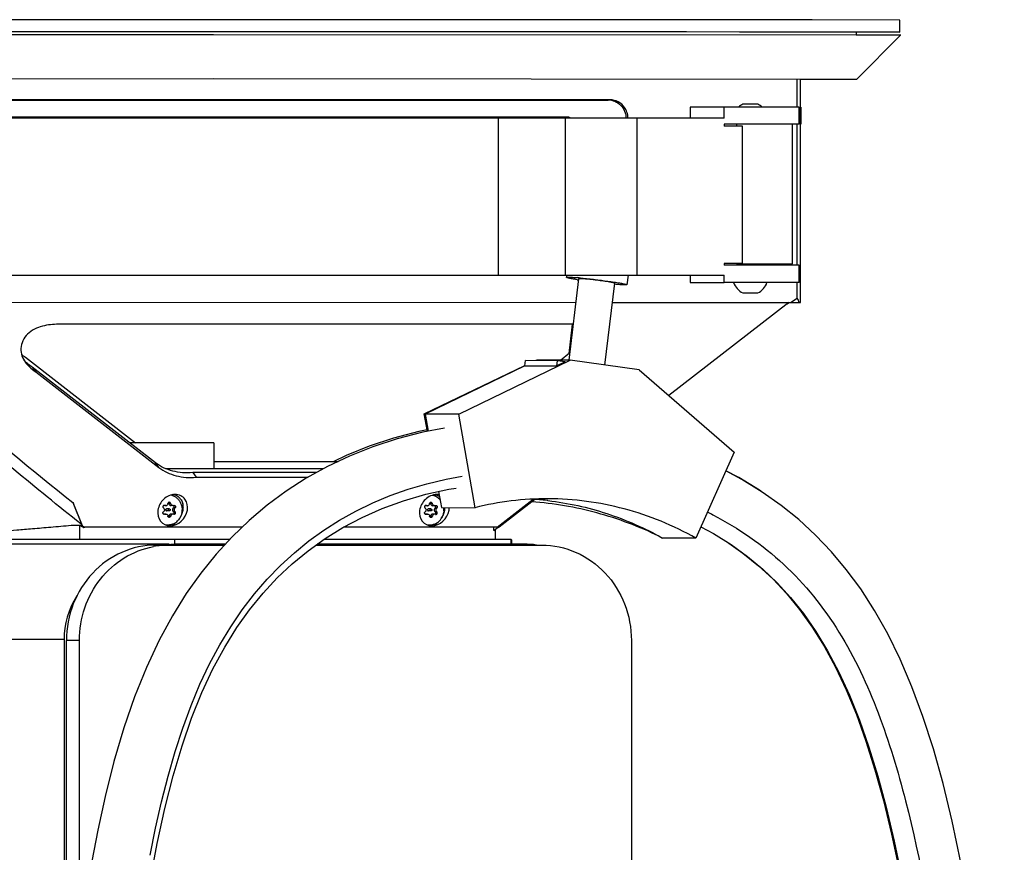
# Model space of a CAD drawing. Header units: millimetres. Extents: x 540 to 1337, y 210 to 2381.
# Tile 4 of 4: x 799 to 1316, y 1944 to 2381. Entities that reach past the tile are written whole.
import ezdxf

# ---------------------------------------------------------------- set-up
doc = ezdxf.new("R2010")
doc.units = ezdxf.units.MM
doc.header["$LTSCALE"] = 168.481951
doc.layers.get('0').update_dxf_attribs({"linetype": 'CONTINUOUS'})

msp = doc.modelspace()

# ---------------------------------------------------------------- linework, layer by layer
at = {"color": 7, "linetype": 'Continuous'}
for p, q in [((812.84, 2380.6), (679.47, 2380.54)), ((819.66, 2380.6), (812.84, 2380.6)), ((900.96, 2380.61), (819.66, 2380.6)), ((978.48, 2380.61), (900.96, 2380.61)), ((982.43, 2380.61), (978.48, 2380.61)), ((988.48, 2380.61), (982.43, 2380.61)), ((1122.02, 2380.55), (988.48, 2380.61)), ((1128.37, 2380.55), (1122.02, 2380.55)), ((1132.02, 2380.55), (1128.37, 2380.55)), ((1204.97, 2380.48), (1132.02, 2380.55)), ((1214.97, 2380.47), (1204.97, 2380.48)), ((1260.96, 2380.32), (1214.97, 2380.47)), ((1260.96, 2374.12), (1260.96, 2380.32)), ((900.96, 2372.69), (563.86, 2372.49)), ((739.17, 2374.38), (900.96, 2374.41)), ((900.96, 2374.41), (1145.92, 2374.34)), ((1238.06, 2372.5), (900.96, 2372.69)), ((1145.92, 2374.34), (1149.12, 2374.34)), ((1149.12, 2374.34), (1176.84, 2374.31)), ((1176.84, 2374.31), (1190.29, 2374.3)), ((1190.29, 2374.3), (1192.84, 2374.29)), ((1192.84, 2374.29), (1238.06, 2374.22)), ((1238.06, 2374.22), (1260.96, 2374.12)), ((1238.06, 2374.12), (1238.06, 2372.4)), ((1260.96, 2374.12), (1238.06, 2374.01)), ((1261.45, 2372.42), (1238.06, 2372.5)), ((1238.48, 2349.41), (1261.43, 2372.4)), ((567.72, 2349.44), (900.96, 2349.69)), ((900.96, 2349.69), (1234.2, 2349.46)), ((1207.23, 2334.72), (1207.23, 2349.53)), ((1208.96, 2232.17), (1208.96, 2349.52)), ((1208.96, 2349.3), (1235.98, 2349.41)), ((1234.2, 2349.46), (1238.48, 2349.41)), ((1109.09, 2338.53), (693.42, 2338.62)), ((693.83, 2338.29), (1108.06, 2338.43)), ((1151.06, 2334.72), (1151.06, 2328.96)), ((1168.79, 2334.72), (1151.06, 2334.72)), ((1168.79, 2328.96), (1168.79, 2334.72)), ((1208.27, 2334.72), (1168.79, 2334.72)), ((1180.81, 2336.22), (1178.65, 2336.22)), ((1180.85, 2336.22), (1180.81, 2336.22)), ((1182.58, 2336.22), (1180.85, 2336.22)), ((1184.32, 2336.22), (1182.58, 2336.22)), ((1184.35, 2336.22), (1184.32, 2336.22)), ((1186.51, 2336.22), (1184.35, 2336.22)), ((1208.27, 2325.72), (1208.27, 2334.72)), ((1209.07, 2334.73), (1209.07, 2325.73)), ((1087.47, 2329.52), (711.81, 2329.5)), ((1087.47, 2328.96), (1087.47, 2329.52)), ((1087.47, 2329.52), (1087.7, 2329.52)), ((1087.7, 2329.52), (1087.7, 2328.96)), ((1168.79, 2328.96), (711.81, 2328.96)), ((1050.31, 2328.96), (1050.31, 2246.46)), ((1085.45, 2328.96), (1085.45, 2246.46)), ((1123.05, 2328.96), (1123.05, 2246.46)), ((1168.79, 2325.72), (1168.79, 2324.71)), ((1180.82, 2325.72), (1168.79, 2325.72)), ((1178.48, 2324.71), (1168.79, 2324.71)), ((1175.3, 2325.72), (1175.3, 2324.71)), ((1178.48, 2252.71), (1178.48, 2324.71)), ((1198.1, 2325.71), (1180.83, 2325.71)), ((1208.28, 2325.72), (1198.11, 2325.72)), ((1204.65, 2252.42), (1204.65, 2325.72)), ((1207.23, 2251.72), (1207.23, 2325.72)), ((1168.79, 2252.71), (1168.79, 2251.72)), ((1178.48, 2252.71), (1168.79, 2252.71)), ((1208.27, 2251.72), (1168.79, 2251.72)), ((1175.3, 2252.71), (1175.3, 2252.42)), ((1175.3, 2252.42), (1178.74, 2252.42)), ((1177.45, 2251.72), (1177.45, 2252.42)), ((1177.58, 2252.42), (1177.58, 2251.72)), ((1178.74, 2252.42), (1204.65, 2252.42)), ((1187.58, 2252.42), (1187.58, 2251.72)), ((1193.26, 2251.72), (1193.26, 2252.42)), ((1208.27, 2242.72), (1208.27, 2251.72)), ((711.81, 2246.46), (1168.79, 2246.46)), ((1118.46, 2246.46), (1117.86, 2241.52)), ((1151.05, 2246.46), (1151.05, 2242.72)), ((1168.79, 2242.72), (1168.79, 2246.46)), ((1086.21, 2246.37), (1086.09, 2245.39)), ((1092.55, 2244.61), (1087.33, 2201.88)), ((1111.41, 2242.3), (1106.17, 2199.39)), ((1151.05, 2242.72), (1168.79, 2242.72)), ((1208.28, 2242.72), (1168.79, 2242.72)), ((1207.23, 2234.5), (1207.23, 2242.72)), ((1178.65, 2237.22), (1180.82, 2237.22)), ((1180.82, 2237.22), (1180.86, 2237.22)), ((1180.86, 2237.22), (1182.58, 2237.22)), ((1182.58, 2237.22), (1184.32, 2237.22)), ((1184.32, 2237.22), (1184.35, 2237.22)), ((1184.35, 2237.22), (1186.51, 2237.22)), ((760.51, 2232.33), (1091.04, 2232.23)), ((1110.18, 2232.23), (1203.82, 2232.2)), ((1202.77, 2232.2), (1139.82, 2183.36)), ((1201.93, 2231.42), (1202.92, 2232.15)), ((1203.67, 2232.2), (1207.23, 2234.5)), ((1203.87, 2232.2), (1208.21, 2232.19)), ((1208.21, 2232.19), (1208.96, 2232.17)), ((1089.64, 2220.77), (819.75, 2220.84)), ((1089.22, 2220.77), (1087.34, 2205.36)), ((1082.97, 2201.89), (1087.8, 2205.73)), ((802.41, 2203.44), (860.08, 2158.63)), ((1029.63, 2173.53), (1088.15, 2201.88)), ((1064.27, 2198.87), (1064.62, 2201.76)), ((1081.45, 2201.66), (1064.62, 2201.76)), ((1070.58, 2201.93), (1070.16, 2201.73)), ((1088.15, 2201.88), (1070.58, 2201.93)), ((1081.13, 2199.02), (1081.45, 2201.66)), ((1085.42, 2201.11), (1081.13, 2199.02)), ((1085.42, 2201.11), (1081.45, 2201.66)), ((1124.26, 2196.89), (1088.15, 2201.88)), ((806, 2198.18), (807.83, 2195.74)), ((870.61, 2147.98), (806, 2198.18)), ((807.83, 2195.74), (872.44, 2145.54)), ((1011.61, 2173.69), (1064.31, 2199.2)), ((1064.27, 2198.87), (1012.06, 2173.58)), ((1064.27, 2198.87), (1081.13, 2199.02)), ((1124.26, 2196.89), (1174.06, 2153.58)), ((1013.21, 2164.54), (1011.61, 2173.69)), ((1012.06, 2173.58), (1013.62, 2164.62)), ((1029.63, 2173.53), (1012.06, 2173.58)), ((1038.19, 2124.52), (1029.63, 2173.53)), ((901.29, 2158.62), (856.9, 2158.63)), ((901.29, 2158.62), (901.29, 2144.87)), ((1174.06, 2153.58), (1154.05, 2108.51)), ((901.29, 2148.73), (966.39, 2148.75)), ((872.44, 2145.54), (870.61, 2147.98)), ((958.56, 2144.86), (876.2, 2144.88)), ((1178.06, 2139.38), (1169.72, 2143.81)), ((1176.56, 2140.31), (1169.76, 2143.89)), ((890.13, 2142.92), (891.96, 2140.48)), ((955.05, 2142.91), (890.13, 2142.92)), ((891.96, 2140.48), (950.65, 2140.47)), ((1187.42, 2133.69), (1176.56, 2140.31)), ((1019.13, 2133.05), (1020.61, 2124.57)), ((1188.18, 2133.15), (1187.42, 2133.69)), ((1048.15, 2112.51), (1069.09, 2128.87)), ((1049.82, 2114.29), (1068.66, 2128.91)), ((1050.43, 2114.29), (1069.09, 2128.87)), ((1069.53, 2128.83), (1050.78, 2114.29)), ((827.28, 2127.21), (831.97, 2115.56)), ((827.28, 2127.21), (827.69, 2126.69)), ((832.38, 2115.04), (827.69, 2126.69)), ((875.53, 2125.7), (874.92, 2125.7)), ((876.03, 2125.6), (875.06, 2125.6)), ((877.84, 2123.89), (876.49, 2123.88)), ((877.84, 2122.89), (876.5, 2122.88)), ((878.58, 2126.68), (877.64, 2126.68)), ((879.77, 2125.6), (878.8, 2125.6)), ((880.9, 2124.37), (879.97, 2124.37)), ((1012.78, 2125.66), (1012.16, 2125.66)), ((1013.27, 2125.56), (1012.3, 2125.56)), ((1015.08, 2123.85), (1013.74, 2123.85)), ((1015.09, 2122.85), (1013.74, 2122.85)), ((1015.82, 2126.65), (1014.89, 2126.64)), ((1017.01, 2125.56), (1016.04, 2125.56)), ((1018.14, 2124.34), (1017.21, 2124.33)), ((1020.61, 2124.57), (1038.19, 2124.52)), ((875.54, 2121.08), (874.92, 2121.08)), ((876.02, 2121.18), (875.06, 2121.18)), ((878.58, 2120.09), (877.65, 2120.09)), ((879.76, 2121.18), (878.79, 2121.17)), ((880.9, 2122.4), (879.97, 2122.4)), ((1012.78, 2121.04), (1012.17, 2121.04)), ((1013.27, 2121.14), (1012.3, 2121.14)), ((1015.82, 2120.05), (1014.89, 2120.05)), ((1017, 2121.14), (1016.04, 2121.14)), ((1018.15, 2122.36), (1017.21, 2122.36)), ((830.69, 2115.1), (826.45, 2115.1)), ((830.69, 2115.1), (830.69, 2107.8)), ((831.31, 2115.1), (830.69, 2115.1)), ((831.31, 2115.1), (831.72, 2114.86)), ((831.97, 2115.56), (831.41, 2116)), ((831.79, 2115.7), (831.41, 2116)), ((832.38, 2115.04), (831.97, 2115.56)), ((833.18, 2114.02), (832.84, 2114.44)), ((833.24, 2114.35), (832.84, 2114.44)), ((832.97, 2114.14), (833.18, 2114.02)), ((832.97, 2114.14), (833.18, 2114.02)), ((833.18, 2114.35), (833.18, 2114.02)), ((916.07, 2114.32), (833.24, 2114.35)), ((876.99, 2115.39), (876.29, 2115.38)), ((880.79, 2116.43), (880.77, 2116.42)), ((880.79, 2116.43), (880.77, 2116.42)), ((1049.82, 2114.29), (969.3, 2114.31)), ((1014.24, 2115.35), (1013.39, 2115.34)), ((1018.01, 2116.38), (1018, 2116.37)), ((1018.01, 2116.38), (1018, 2116.37)), ((1048.15, 2112.51), (1048.13, 2114.29)), ((1048.77, 2112.99), (1048.77, 2107.74)), ((1050.78, 2114.29), (1050.43, 2114.29)), ((880.67, 2107.85), (736.1, 2107.78)), ((880.67, 2105.45), (880.67, 2107.85)), ((909.49, 2107.85), (880.67, 2107.85)), ((1057.2, 2107.8), (958.86, 2107.83)), ((1057.2, 2105.4), (1057.2, 2107.8)), ((1057.4, 2107.62), (1057.2, 2107.8)), ((1057.4, 2107.62), (1057.4, 2105.37)), ((1154.05, 2108.51), (1136.48, 2108.56)), ((877.75, 2105.37), (730.8, 2105.37)), ((870.91, 2104.87), (906.76, 2104.87)), ((907.22, 2105.37), (883.96, 2105.37)), ((954.73, 2104.88), (1073.2, 2104.88)), ((1063.8, 2105.37), (955.43, 2105.37)), ((1171.23, 2105.98), (1178.69, 2100.72)), ((822.63, 2055.37), (730.8, 2055.37)), ((822.63, 2055.37), (822.63, 1818.68)), ((823.93, 1833.86), (823.92, 2054.87)), ((830.76, 2054.87), (823.92, 2054.87)), ((830.77, 1896.78), (830.76, 2054.87)), ((1120.19, 2054.88), (1120.22, 483.11))]:
    msp.add_line(p, q, dxfattribs=at)
for points in [[(1022.23, 2166.27), (1010.75, 2164.07), (997.45, 2160.66), (984.66, 2156.49), (972.45, 2151.63), (960.81, 2146.11), (949.69, 2139.93), (939.16, 2133.16), (929.2, 2125.81), (919.72, 2117.82), (910.81, 2109.28), (902.44, 2100.17), (894.37, 2090.21), (886.69, 2079.41), (879.46, 2067.79), (872.5, 2054.95), (865.81, 2040.7), (859.6, 2025.29), (853.96, 2008.97), (848.77, 1991.38), (844.13, 1972.98), (840.3, 1955.31), (837.21, 1938.97)], [(1013.08, 2165.29), (1008.77, 2164.45), (995.49, 2160.97), (982.72, 2156.75), (970.53, 2151.84), (964.08, 2148.75)], [(867.82, 1942.24), (870.65, 1956.34), (873.77, 1970.16), (877.2, 1983.62), (880.92, 1996.55), (884.93, 2008.88), (889.27, 2020.65), (893.94, 2031.86), (898.96, 2042.5), (904.32, 2052.56), (910.04, 2062.04), (916.09, 2070.95), (922.47, 2079.26), (929.18, 2087.03), (936.18, 2094.23), (943.45, 2100.88), (951.06, 2107.05), (958.98, 2112.75), (967.18, 2117.95), (975.72, 2122.71), (984.58, 2127.01), (993.72, 2130.84), (1003.18, 2134.2), (1012.95, 2137.09), (1023, 2139.48), (1031.4, 2141.01)], [(1293.04, 1938.39), (1288.46, 1960.07), (1283.69, 1979.7), (1278.58, 1997.95), (1273.12, 2014.93), (1267.37, 2030.49), (1261.21, 2044.96), (1254.66, 2058.35), (1247.79, 2070.57), (1240.51, 2081.87), (1232.94, 2092.14), (1225.15, 2101.43), (1216.84, 2110.14), (1208.03, 2118.24), (1198.82, 2125.69), (1188.85, 2132.74), (1178.06, 2139.38)], [(1012.32, 2131.55), (1024.52, 2134.23), (1028.37, 2134.82)], [(867.85, 1928.44), (871.53, 1948.28), (875.53, 1966.72), (879.88, 1983.84), (884.53, 1999.51), (889.57, 2014.09), (895, 2027.59), (900.77, 2039.95), (906.9, 2051.32), (913.3, 2061.63), (919.94, 2070.97), (927, 2079.65), (934.46, 2087.69), (942.27, 2095.05), (950.61, 2101.92), (959.52, 2108.3), (968.93, 2114.11), (978.93, 2119.39), (989.52, 2124.09), (1000.65, 2128.16), (1012.32, 2131.55)], [(1156.71, 2114.5), (1163.19, 2111.02), (1172.55, 2105.14), (1181.13, 2098.92), (1189.2, 2092.19), (1196.72, 2085), (1203.7, 2077.35), (1210.44, 2068.9), (1216.95, 2059.54), (1223.12, 2049.36), (1229.01, 2038.2), (1234.58, 2026.07), (1239.82, 2013), (1244.79, 1998.8), (1249.45, 1983.58), (1253.83, 1967.3), (1258.02, 1949.57), (1261.98, 1930.51)], [(1178.69, 2100.72), (1186.91, 2094.05), (1194.54, 2086.95), (1201.61, 2079.41), (1208.44, 2071.09), (1215.02, 2061.87), (1221.26, 2051.85), (1227.23, 2040.85), (1232.88, 2028.88), (1238.19, 2015.95), (1243.23, 2001.92), (1247.96, 1986.86), (1252.39, 1970.77), (1256.64, 1953.23), (1260.64, 1934.39)]]:
    msp.add_lwpolyline(points, dxfattribs=at)
for centre, radius, start, end in [((1108.19, 2329.64), 8.79, 84.1812, 90.0064), ((1108.17, 2329.49), 8.94, 77.143, 84.1808), ((1109.08, 2329.72), 8.81, 83.4207, 89.969), ((1182.58, 2327.91), 9.19, 115.3223, 132.2009), ((1182.58, 2327.91), 9.19, 47.799, 64.6806), ((1107.82, 2328.52), 10.67, 2.3814, 11.4111), ((1119.61, 2418.99), 177.04, 260.9267, 261.184), ((1076.61, 2065.97), 179.91, 84.8157, 85.172), ((1182.58, 2245.52), 9.19, 197.7826, 244.6806), ((1182.58, 2245.52), 9.19, 295.3223, 342.2169), ((829.41, 2242.13), 47.17, 231.8891, 233.4105), ((854.5, 2275.97), 89.3, 233.4222, 234.3124), ((878.76, 2124.88), 6.59, 74.8589, 81.2983), ((878.85, 2125.26), 6.2, 64.5286, 74.8255), ((878.8, 2125.17), 6.3, 47.9604, 64.4268), ((878.77, 2125.13), 6.35, 42.1364, 47.9453), ((878.72, 2125.09), 6.41, 33.2796, 42.1224), ((1015.99, 2124.79), 6.6, 75.0277, 81.2965), ((1016.09, 2125.18), 6.2, 64.5314, 74.9982), ((1016.06, 2125.13), 6.25, 55.2581, 64.4824), ((1076.18, 1972.56), 156.64, 89.8502, 104.0388), ((1058.54, 1973.13), 156.12, 83.5947, 86.4906), ((1058.51, 1972.85), 156.4, 83.4096, 83.5954), ((875.06, 2126.69), 1.1, 255.9536, 270.0856), ((874.15, 2123.39), 1.19, 350.7377, 354.2346), ((874.16, 2123.39), 1.17, 356.2598, 0.0065), ((874.15, 2123.39), 1.18, 354.2347, 356.2623), ((876.05, 2126.7), 1.1, 295.1857, 298.7959), ((876.05, 2126.69), 1.09, 298.8001, 299.4272), ((879.83, 2126.78), 1.2, 238.1463, 241.4206), ((879.82, 2126.77), 1.18, 241.4261, 241.9965), ((880.81, 2123.39), 1.3, 180.0123, 182.3814), ((880.82, 2123.39), 1.31, 182.3812, 185.3195), ((879.76, 2126.54), 0.947, 270.1042, 281.487), ((879.77, 2126.52), 0.924, 281.5633, 296.8112), ((881.96, 2123.39), 1.47, 180.0135, 183.0693), ((881.97, 2123.39), 1.48, 183.0672, 184.7181), ((881.97, 2123.39), 1.48, 184.7181, 185.2009), ((876.09, 2123.38), 8.5, 351.6018, 356.577), ((876.08, 2123.38), 8.51, 356.5745, 359.1758), ((876.11, 2123.38), 8.48, 359.6049, 0.0107), ((876.1, 2123.38), 8.49, 359.1765, 359.6049), ((877.73, 2124.7), 7.48, 11.81, 14.1809), ((877.44, 2124.65), 7.77, 5.8106, 11.7846), ((876.31, 2124.63), 8.91, 351.1515, 351.9558), ((876.53, 2124.61), 8.68, 351.9246, 359.9445), ((877, 2124.6), 8.22, 359.9622, 5.8087), ((1012.3, 2126.65), 1.1, 255.9536, 270.0856), ((1011.39, 2123.35), 1.18, 348.8337, 354.3804), ((1011.4, 2123.35), 1.18, 354.3753, 0.0019), ((1013.29, 2126.66), 1.1, 294.2202, 297.8207), ((1013.3, 2126.65), 1.09, 297.8246, 298.4567), ((1017.07, 2126.74), 1.19, 239.0331, 242.3115), ((1017.06, 2126.72), 1.17, 242.3172, 242.896), ((1018.06, 2123.35), 1.31, 180.0148, 184.0783), ((1018.06, 2123.35), 1.31, 184.0758, 187.0194), ((1017.01, 2126.51), 0.947, 270.1042, 281.487), ((1017.01, 2126.48), 0.924, 281.5633, 296.8112), ((1019.21, 2123.35), 1.48, 180.0156, 184.5776), ((1019.21, 2123.35), 1.48, 184.5742, 186.2269), ((1019.21, 2123.35), 1.47, 186.2273, 186.716), ((1013.32, 2123.34), 8.51, 0.0141, 8.2594), ((1013.32, 2123.35), 8.51, 356.2749, 358.9146), ((1013.34, 2123.34), 8.5, 358.9152, 359.3432), ((1013.35, 2123.34), 8.49, 359.3431, 0.0106), ((1013.55, 2124.55), 8.91, 351.1513, 352.208), ((1013.78, 2124.53), 8.67, 352.1763, 0.2123), ((1015.96, 2124.53), 8.7, 351.1134, 0.1667), ((875.06, 2120.08), 1.1, 90.1787, 103.7888), ((876.06, 2120.1), 1.08, 53.0903, 57.3697), ((878.82, 2120.03), 1.15, 124.2878, 125.0991), ((878.82, 2120.04), 1.14, 121.0737, 124.2909), ((879.86, 2119.95), 1.25, 124.127, 125.9751), ((879.84, 2119.97), 1.22, 122.216, 124.1273), ((879.76, 2120.23), 0.947, 78.1774, 90.1661), ((879.77, 2120.25), 0.924, 63.1556, 78.0953), ((876.83, 2122.95), 7.63, 305.288, 315.1235), ((1012.3, 2120.04), 1.1, 90.1787, 103.7888), ((1013.3, 2120.06), 1.08, 54.2671, 56.3877), ((1013.3, 2120.06), 1.08, 52.1039, 54.267), ((1016.07, 2119.99), 1.16, 125.2102, 126.0202), ((1016.06, 2119.99), 1.15, 122.0063, 125.2133), ((1017.1, 2119.9), 1.26, 124.9893, 126.8332), ((1017.09, 2119.92), 1.23, 123.0935, 124.9896), ((1017.01, 2120.19), 0.947, 78.1774, 90.1661), ((1017.01, 2120.21), 0.924, 63.1556, 78.0953), ((1014.07, 2122.92), 7.64, 305.6076, 315.1227), ((1013.87, 2123.1), 7.91, 315.1669, 326.8245), ((1077.89, 1956.01), 185.34, 62.6771, 63.6686), ((1178.94, 2716.36), 694.52, 240.00439, 240.12308), ((875.28, 2122.48), 7.3, 280.3125, 283.5867), ((877, 2122.7), 7.32, 296.1653, 296.8431), ((876.98, 2122.74), 7.37, 296.8468, 300.9665), ((876.96, 2122.77), 7.4, 301.1169, 301.586), ((876.95, 2122.79), 7.43, 301.5866, 303.0289), ((876.92, 2122.83), 7.48, 303.0298, 305.2511), ((1014.32, 2122.44), 7.09, 260.4432, 270.1224), ((1012.52, 2122.44), 7.3, 279.5901, 283.5867), ((1014.22, 2122.69), 7.36, 296.1704, 300.8238), ((1014.2, 2122.73), 7.4, 300.9737, 301.4427), ((1014.18, 2122.76), 7.44, 301.4446, 303.8612), ((1014.15, 2122.8), 7.49, 303.8604, 305.5723), ((877.77, 2060.49), 44.39, 90.033, 100.7146), ((1063.8, 2055.37), 50, 82.2738, 90)]:
    msp.add_arc(centre, radius, start, end, dxfattribs=at)
for centre, major_axis, ratio, start_param, end_param in [((900.97, 1997.6), (305.24, 238.45), 0.172369, -0.064036, -0.027698), ((879.61, 2123.27), (5.17, 6.95), 0.842422, 2.130396, 5.271988), ((877.4, 2123.27), (5.17, 6.95), 0.842422, -1.557337, -1.011197), ((1016.85, 2123.19), (5.17, 6.95), 0.842422, 2.130396, 5.271988), ((1014.64, 2123.19), (5.17, 6.95), 0.842422, -1.576519, -1.011197), ((871.54, 2123.25), (9.3, -6.93), 0.468974, 5.952607, 6.33464), ((1008.81, 2123.18), (9.3, -6.93), 0.468974, -0.442976, 0.07209), ((883.96, 2055.37), (61.33, 0), 0.815207, 1.570796, 1.711332), ((883.96, 2055.37), (61.33, 0), 0.815207, 2.66731, 3.141593)]:
    msp.add_ellipse(centre, major_axis=major_axis, ratio=ratio, start_param=start_param, end_param=end_param, dxfattribs=at)
for points, knots in [([(1108.06, 2338.53), (1110.42, 2338.53), (1115.39, 2336.37), (1117.35, 2331.42), (1117.45, 2328.96)], [0, 0, 0, 0, 0.489263, 1, 1, 1, 1]), ([(1117.23, 2333.52), (1116.51, 2334.85), (1114.47, 2337.19), (1111.55, 2338.3), (1110.09, 2338.47)], [0, 0, 0, 0, 0.506417, 1, 1, 1, 1]), ([(1086.09, 2245.39), (1086.1, 2245.43), (1086.27, 2245.48), (1086.53, 2245.51), (1087.02, 2245.52), (1087.97, 2245.5), (1089.58, 2245.42), (1090.96, 2245.31), (1091.75, 2245.24)], [0, 0, 0, 0, 0.021231, 0.072157, 0.154551, 0.267817, 0.581795, 1, 1, 1, 1]), ([(1091.69, 2244.17), (1090.9, 2244.3), (1089.51, 2244.53), (1087.91, 2244.83), (1086.97, 2245.05), (1086.5, 2245.18), (1086.25, 2245.27), (1086.09, 2245.35), (1086.09, 2245.39)], [0, 0, 0, 0, 0.418068, 0.732124, 0.845452, 0.927882, 0.97882, 1, 1, 1, 1]), ([(1102.03, 2243.87), (1100.83, 2244.02), (1099.08, 2244.22), (1096.85, 2244.43), (1095.43, 2244.56), (1094.29, 2244.63), (1093.36, 2244.7), (1092.92, 2244.65), (1092.56, 2244.67), (1092.55, 2244.61)], [0, 0, 0, 0, 0.381579, 0.553942, 0.705101, 0.829258, 0.921703, 0.97903, 1, 1, 1, 1]), ([(1092.87, 2245.14), (1093.57, 2245.08), (1096.64, 2244.79), (1099.7, 2244.44), (1102.06, 2244.15)], [0, 0, 0, 0, 0.228522, 1, 1, 1, 1]), ([(1111.41, 2242.3), (1111.42, 2242.37), (1111.06, 2242.44), (1110.65, 2242.59), (1109.73, 2242.75), (1108.61, 2242.95), (1107.19, 2243.17), (1104.98, 2243.5), (1103.23, 2243.72), (1102.03, 2243.87)], [0, 0, 0, 0, 0.020962, 0.078276, 0.170715, 0.294872, 0.446034, 0.618409, 1, 1, 1, 1]), ([(1102.06, 2244.15), (1102.87, 2244.05), (1105.91, 2243.67), (1108.94, 2243.25), (1111.17, 2242.91)], [0, 0, 0, 0, 0.265062, 1, 1, 1, 1]), ([(1111.17, 2242.91), (1112.11, 2242.77), (1113.75, 2242.5), (1115.67, 2242.16), (1116.8, 2241.91), (1117.37, 2241.76), (1117.66, 2241.66), (1117.86, 2241.56), (1117.86, 2241.52)], [0, 0, 0, 0, 0.415179, 0.730325, 0.844618, 0.927905, 0.979255, 1, 1, 1, 1]), ([(1117.86, 2241.52), (1117.85, 2241.47), (1117.65, 2241.43), (1117.36, 2241.4), (1116.79, 2241.39), (1115.69, 2241.42), (1113.84, 2241.53), (1112.25, 2241.66), (1111.35, 2241.74)], [0, 0, 0, 0, 0.020866, 0.072095, 0.155138, 0.26914, 0.583967, 1, 1, 1, 1]), ([(831.41, 2116), (807.87, 2134.76), (761.71, 2173.39), (715.87, 2212.37), (693, 2231.9)], [0, 0, 0, 0, 0.500205, 1, 1, 1, 1]), ([(701.33, 2232.34), (722.14, 2214.62), (763.85, 2179.25), (805.88, 2144.25), (827.28, 2127.21)], [0, 0, 0, 0, 0.499794, 1, 1, 1, 1]), ([(819.75, 2220.84), (816.9, 2220.71), (811.11, 2220.29), (803.05, 2216.43), (798.8, 2208.33), (800.84, 2202.79), (802.37, 2200.75)], [0, 0, 0, 0, 0.256345, 0.519628, 0.770951, 1, 1, 1, 1]), ([(890.13, 2142.92), (888.35, 2142.8), (884.82, 2142.71), (879.65, 2143.59), (874.83, 2145.27), (871.97, 2147.04), (870.61, 2147.98)], [0, 0, 0, 0, 0.259783, 0.51267, 0.759042, 1, 1, 1, 1]), ([(872.44, 2145.54), (873.8, 2144.6), (876.66, 2142.83), (881.49, 2141.14), (886.65, 2140.27), (890.18, 2140.36), (891.96, 2140.48)], [0, 0, 0, 0, 0.240958, 0.48733, 0.740217, 1, 1, 1, 1]), ([(880.87, 2131.48), (878.71, 2131.47), (874.39, 2129.46), (872.24, 2125.38), (871.91, 2123.28)], [0, 0, 0, 0, 0.503176, 1, 1, 1, 1]), ([(878.78, 2131.18), (879.32, 2131.04), (880.37, 2130.65), (881.78, 2129.7), (882.96, 2128.46), (883.56, 2127.47), (883.8, 2126.95)], [0, 0, 0, 0, 0.245447, 0.493624, 0.745154, 1, 1, 1, 1]), ([(887.32, 2123.27), (887.62, 2125.18), (887.03, 2128.44), (883.91, 2131.04), (881.89, 2131.48), (880.87, 2131.48)], [0, 0, 0, 0, 0.493826, 0.740532, 1, 1, 1, 1]), ([(1018.11, 2131.4), (1015.95, 2131.39), (1011.63, 2129.39), (1009.47, 2125.31), (1009.14, 2123.2)], [0, 0, 0, 0, 0.503176, 1, 1, 1, 1]), ([(1016.1, 2131.12), (1016.82, 2130.93), (1018.24, 2130.31), (1019.39, 2129.3), (1019.89, 2128.72)], [0, 0, 0, 0, 0.495859, 1, 1, 1, 1]), ([(1134.73, 2109.53), (1124.28, 2114.61), (1102.45, 2122.81), (1079.46, 2126.75), (1067.94, 2127.61)], [0, 0, 0, 0, 0.501447, 1, 1, 1, 1]), ([(1076.46, 2128.22), (1086.93, 2127.01), (1107.75, 2122.43), (1127.24, 2113.79), (1136.48, 2108.56)], [0, 0, 0, 0, 0.498193, 1, 1, 1, 1]), ([(1154.05, 2108.51), (1142.28, 2115.17), (1117.06, 2125.56), (1090.01, 2129.16), (1076.59, 2129.2)], [0, 0, 0, 0, 0.501927, 1, 1, 1, 1]), ([(874.79, 2125.63), (874.69, 2125.56), (874.52, 2125.37), (874.47, 2125.11), (874.48, 2124.99)], [0, 0, 0, 0, 0.498795, 1, 1, 1, 1]), ([(874.48, 2124.99), (874.48, 2124.87), (874.55, 2124.63), (874.72, 2124.44), (874.82, 2124.37)], [0, 0, 0, 0, 0.498906, 1, 1, 1, 1]), ([(874.82, 2124.37), (874.97, 2124.26), (875.24, 2123.97), (875.33, 2123.58), (875.33, 2123.39)], [0, 0, 0, 0, 0.50014, 1, 1, 1, 1]), ([(875.32, 2123.2), (875.29, 2123.04), (875.17, 2122.73), (874.95, 2122.49), (874.82, 2122.4)], [0, 0, 0, 0, 0.499948, 1, 1, 1, 1]), ([(876.03, 2125.6), (876.07, 2125.6), (876.24, 2125.61), (876.4, 2125.65), (876.52, 2125.71)], [0, 0, 0, 0, 0.252868, 1, 1, 1, 1]), ([(876.49, 2123.88), (876.43, 2123.88), (876.31, 2123.86), (876.15, 2123.74), (876.05, 2123.58), (876.03, 2123.45), (876.03, 2123.38)], [0, 0, 0, 0, 0.242828, 0.489919, 0.74287, 1, 1, 1, 1]), ([(876.03, 2123.38), (876.03, 2123.32), (876.05, 2123.19), (876.15, 2123.02), (876.31, 2122.91), (876.44, 2122.88), (876.5, 2122.88)], [0, 0, 0, 0, 0.257129, 0.510098, 0.757191, 1, 1, 1, 1]), ([(876.59, 2125.74), (876.75, 2125.84), (877.04, 2126.11), (877.14, 2126.5), (877.14, 2126.68)], [0, 0, 0, 0, 0.498788, 1, 1, 1, 1]), ([(877.37, 2127.2), (877.3, 2127.14), (877.18, 2126.97), (877.14, 2126.78), (877.14, 2126.68)], [0, 0, 0, 0, 0.492144, 1, 1, 1, 1]), ([(877.8, 2127.36), (877.72, 2127.36), (877.56, 2127.33), (877.43, 2127.25), (877.37, 2127.2)], [0, 0, 0, 0, 0.504226, 1, 1, 1, 1]), ([(877.37, 2127.2), (877.45, 2127.14), (877.57, 2126.98), (877.63, 2126.78), (877.64, 2126.68)], [0, 0, 0, 0, 0.49501, 1, 1, 1, 1]), ([(877.37, 2123.39), (877.37, 2123.45), (877.4, 2123.58), (877.5, 2123.75), (877.65, 2123.86), (877.78, 2123.89), (877.84, 2123.89)], [0, 0, 0, 0, 0.257152, 0.510106, 0.757188, 1, 1, 1, 1]), ([(877.84, 2122.89), (877.78, 2122.89), (877.66, 2122.91), (877.5, 2123.03), (877.4, 2123.19), (877.37, 2123.32), (877.37, 2123.39)], [0, 0, 0, 0, 0.242794, 0.489877, 0.742848, 1, 1, 1, 1]), ([(877.64, 2126.68), (877.65, 2126.62), (877.7, 2126.38), (877.81, 2126.15), (877.92, 2126.01)], [0, 0, 0, 0, 0.253409, 1, 1, 1, 1]), ([(878.58, 2126.68), (878.54, 2126.87), (878.35, 2127.21), (877.98, 2127.36), (877.8, 2127.36)], [0, 0, 0, 0, 0.507104, 1, 1, 1, 1]), ([(877.84, 2123.89), (877.9, 2123.89), (878.03, 2123.86), (878.18, 2123.75), (878.29, 2123.58), (878.31, 2123.45), (878.31, 2123.39)], [0, 0, 0, 0, 0.242794, 0.489877, 0.742848, 1, 1, 1, 1]), ([(878.31, 2123.39), (878.31, 2123.32), (878.29, 2123.19), (878.18, 2123.03), (878.03, 2122.91), (877.9, 2122.89), (877.84, 2122.89)], [0, 0, 0, 0, 0.257152, 0.510106, 0.757188, 1, 1, 1, 1]), ([(877.92, 2126.01), (878.03, 2125.89), (878.3, 2125.67), (878.63, 2125.59), (878.8, 2125.6)], [0, 0, 0, 0, 0.505002, 1, 1, 1, 1]), ([(879.2, 2125.77), (879.04, 2125.86), (878.76, 2126.14), (878.61, 2126.5), (878.58, 2126.68)], [0, 0, 0, 0, 0.496499, 1, 1, 1, 1]), ([(879.77, 2125.6), (879.72, 2125.6), (879.55, 2125.61), (879.38, 2125.66), (879.27, 2125.73)], [0, 0, 0, 0, 0.243532, 1, 1, 1, 1]), ([(879.97, 2124.37), (879.83, 2124.26), (879.59, 2123.95), (879.51, 2123.57), (879.51, 2123.39)], [0, 0, 0, 0, 0.494619, 1, 1, 1, 1]), ([(879.51, 2123.26), (879.53, 2123.1), (879.62, 2122.77), (879.84, 2122.5), (879.97, 2122.4)], [0, 0, 0, 0, 0.505197, 1, 1, 1, 1]), ([(880.26, 2124.99), (880.26, 2124.87), (880.21, 2124.63), (880.06, 2124.44), (879.97, 2124.37)], [0, 0, 0, 0, 0.505381, 1, 1, 1, 1]), ([(880.44, 2125.76), (880.53, 2125.76), (880.71, 2125.72), (881.02, 2125.49), (881.13, 2125.19), (881.14, 2124.99)], [0, 0, 0, 0, 0.230954, 0.477728, 1, 1, 1, 1]), ([(880.49, 2123.39), (880.49, 2123.58), (880.56, 2123.94), (880.77, 2124.26), (880.9, 2124.37)], [0, 0, 0, 0, 0.519074, 1, 1, 1, 1]), ([(880.9, 2122.4), (880.79, 2122.5), (880.59, 2122.77), (880.51, 2123.09), (880.5, 2123.25)], [0, 0, 0, 0, 0.48158, 1, 1, 1, 1]), ([(881.14, 2124.99), (881.15, 2124.87), (881.11, 2124.64), (880.98, 2124.45), (880.9, 2124.37)], [0, 0, 0, 0, 0.518356, 1, 1, 1, 1]), ([(883.8, 2126.95), (884.06, 2126.4), (884.46, 2125.23), (884.59, 2124), (884.59, 2123.38)], [0, 0, 0, 0, 0.498522, 1, 1, 1, 1]), ([(1012.04, 2125.59), (1011.94, 2125.52), (1011.76, 2125.33), (1011.71, 2125.07), (1011.72, 2124.95)], [0, 0, 0, 0, 0.498795, 1, 1, 1, 1]), ([(1011.72, 2124.95), (1011.72, 2124.83), (1011.79, 2124.59), (1011.96, 2124.41), (1012.06, 2124.34)], [0, 0, 0, 0, 0.498906, 1, 1, 1, 1]), ([(1012.06, 2124.34), (1012.21, 2124.22), (1012.48, 2123.93), (1012.58, 2123.54), (1012.58, 2123.35)], [0, 0, 0, 0, 0.50014, 1, 1, 1, 1]), ([(1012.55, 2123.12), (1012.52, 2122.97), (1012.4, 2122.68), (1012.18, 2122.45), (1012.06, 2122.36)], [0, 0, 0, 0, 0.499941, 1, 1, 1, 1]), ([(1013.27, 2125.56), (1013.31, 2125.56), (1013.47, 2125.57), (1013.63, 2125.61), (1013.74, 2125.66)], [0, 0, 0, 0, 0.252731, 1, 1, 1, 1]), ([(1013.74, 2123.85), (1013.68, 2123.85), (1013.55, 2123.82), (1013.4, 2123.71), (1013.29, 2123.54), (1013.27, 2123.41), (1013.27, 2123.35)], [0, 0, 0, 0, 0.242828, 0.489919, 0.74287, 1, 1, 1, 1]), ([(1013.27, 2123.35), (1013.27, 2123.28), (1013.29, 2123.15), (1013.4, 2122.98), (1013.55, 2122.87), (1013.68, 2122.85), (1013.74, 2122.85)], [0, 0, 0, 0, 0.257129, 0.510098, 0.757191, 1, 1, 1, 1]), ([(1013.81, 2125.7), (1013.98, 2125.79), (1014.27, 2126.07), (1014.38, 2126.45), (1014.38, 2126.65)], [0, 0, 0, 0, 0.49887, 1, 1, 1, 1]), ([(1014.61, 2127.16), (1014.54, 2127.1), (1014.43, 2126.94), (1014.39, 2126.74), (1014.38, 2126.65)], [0, 0, 0, 0, 0.492144, 1, 1, 1, 1]), ([(1015.04, 2127.32), (1014.96, 2127.32), (1014.8, 2127.3), (1014.67, 2127.21), (1014.61, 2127.16)], [0, 0, 0, 0, 0.504226, 1, 1, 1, 1]), ([(1014.61, 2127.16), (1014.69, 2127.1), (1014.82, 2126.94), (1014.88, 2126.74), (1014.89, 2126.64)], [0, 0, 0, 0, 0.49501, 1, 1, 1, 1]), ([(1014.61, 2123.35), (1014.61, 2123.41), (1014.64, 2123.54), (1014.74, 2123.71), (1014.9, 2123.82), (1015.02, 2123.85), (1015.08, 2123.85)], [0, 0, 0, 0, 0.257152, 0.510106, 0.757188, 1, 1, 1, 1]), ([(1015.09, 2122.85), (1015.02, 2122.85), (1014.9, 2122.88), (1014.74, 2122.99), (1014.64, 2123.15), (1014.61, 2123.28), (1014.61, 2123.35)], [0, 0, 0, 0, 0.242794, 0.489877, 0.742848, 1, 1, 1, 1]), ([(1014.89, 2126.64), (1014.89, 2126.58), (1014.94, 2126.34), (1015.05, 2126.12), (1015.17, 2125.98)], [0, 0, 0, 0, 0.253409, 1, 1, 1, 1]), ([(1015.82, 2126.65), (1015.78, 2126.83), (1015.59, 2127.17), (1015.22, 2127.32), (1015.04, 2127.32)], [0, 0, 0, 0, 0.507104, 1, 1, 1, 1]), ([(1015.08, 2123.85), (1015.14, 2123.85), (1015.27, 2123.82), (1015.43, 2123.71), (1015.53, 2123.54), (1015.55, 2123.41), (1015.55, 2123.35)], [0, 0, 0, 0, 0.242794, 0.489877, 0.742848, 1, 1, 1, 1]), ([(1015.55, 2123.35), (1015.55, 2123.28), (1015.53, 2123.15), (1015.43, 2122.99), (1015.27, 2122.88), (1015.15, 2122.85), (1015.09, 2122.85)], [0, 0, 0, 0, 0.257152, 0.510106, 0.757188, 1, 1, 1, 1]), ([(1015.17, 2125.98), (1015.27, 2125.85), (1015.54, 2125.63), (1015.88, 2125.56), (1016.04, 2125.56)], [0, 0, 0, 0, 0.505002, 1, 1, 1, 1]), ([(1016.45, 2125.72), (1016.29, 2125.82), (1016.01, 2126.09), (1015.86, 2126.46), (1015.82, 2126.65)], [0, 0, 0, 0, 0.496167, 1, 1, 1, 1]), ([(1017.01, 2125.56), (1016.97, 2125.56), (1016.8, 2125.57), (1016.64, 2125.62), (1016.52, 2125.68)], [0, 0, 0, 0, 0.243732, 1, 1, 1, 1]), ([(1017.21, 2124.33), (1017.07, 2124.22), (1016.83, 2123.91), (1016.75, 2123.53), (1016.75, 2123.35)], [0, 0, 0, 0, 0.494619, 1, 1, 1, 1]), ([(1016.76, 2123.19), (1016.78, 2123.03), (1016.88, 2122.71), (1017.09, 2122.46), (1017.21, 2122.36)], [0, 0, 0, 0, 0.505101, 1, 1, 1, 1]), ([(1017.5, 2124.95), (1017.5, 2124.83), (1017.45, 2124.6), (1017.3, 2124.4), (1017.21, 2124.33)], [0, 0, 0, 0, 0.505381, 1, 1, 1, 1]), ([(1017.68, 2125.72), (1017.77, 2125.72), (1017.95, 2125.68), (1018.26, 2125.45), (1018.38, 2125.15), (1018.38, 2124.95)], [0, 0, 0, 0, 0.230954, 0.477728, 1, 1, 1, 1]), ([(1017.73, 2123.35), (1017.73, 2123.54), (1017.8, 2123.91), (1018.01, 2124.22), (1018.14, 2124.34)], [0, 0, 0, 0, 0.519074, 1, 1, 1, 1]), ([(1018.15, 2122.36), (1018.03, 2122.46), (1017.85, 2122.72), (1017.76, 2123.02), (1017.74, 2123.18)], [0, 0, 0, 0, 0.481878, 1, 1, 1, 1]), ([(1018.38, 2124.95), (1018.39, 2124.83), (1018.36, 2124.6), (1018.23, 2124.41), (1018.14, 2124.34)], [0, 0, 0, 0, 0.518356, 1, 1, 1, 1]), ([(1021.82, 2122.79), (1021.77, 2122.08), (1021.5, 2120.67), (1020.88, 2119.37), (1020.49, 2118.78)], [0, 0, 0, 0, 0.502489, 1, 1, 1, 1]), ([(874.8, 2121.14), (874.7, 2121.21), (874.52, 2121.41), (874.47, 2121.66), (874.48, 2121.78)], [0, 0, 0, 0, 0.498828, 1, 1, 1, 1]), ([(874.48, 2121.78), (874.48, 2121.9), (874.55, 2122.15), (874.72, 2122.33), (874.82, 2122.4)], [0, 0, 0, 0, 0.498958, 1, 1, 1, 1]), ([(876.02, 2121.18), (876.08, 2121.18), (876.29, 2121.16), (876.51, 2121.09), (876.64, 2121)], [0, 0, 0, 0, 0.254008, 1, 1, 1, 1]), ([(876.71, 2120.96), (876.84, 2120.86), (877.06, 2120.59), (877.14, 2120.26), (877.14, 2120.09)], [0, 0, 0, 0, 0.49819, 1, 1, 1, 1]), ([(877.37, 2119.57), (877.3, 2119.64), (877.18, 2119.8), (877.14, 2119.99), (877.14, 2120.09)], [0, 0, 0, 0, 0.492191, 1, 1, 1, 1]), ([(877.65, 2120.09), (877.64, 2119.99), (877.58, 2119.79), (877.45, 2119.64), (877.37, 2119.57)], [0, 0, 0, 0, 0.50498, 1, 1, 1, 1]), ([(877.8, 2119.41), (877.72, 2119.41), (877.57, 2119.44), (877.43, 2119.52), (877.37, 2119.57)], [0, 0, 0, 0, 0.504225, 1, 1, 1, 1]), ([(878.16, 2120.97), (878.02, 2120.87), (877.78, 2120.61), (877.67, 2120.26), (877.65, 2120.09)], [0, 0, 0, 0, 0.49431, 1, 1, 1, 1]), ([(878.58, 2120.09), (878.54, 2119.91), (878.35, 2119.57), (877.98, 2119.41), (877.8, 2119.41)], [0, 0, 0, 0, 0.507019, 1, 1, 1, 1]), ([(878.79, 2121.17), (878.65, 2121.17), (878.44, 2121.13), (878.27, 2121.04), (878.23, 2121.01)], [0, 0, 0, 0, 0.747109, 1, 1, 1, 1]), ([(879.12, 2120.96), (878.98, 2120.86), (878.74, 2120.59), (878.61, 2120.26), (878.58, 2120.09)], [0, 0, 0, 0, 0.497926, 1, 1, 1, 1]), ([(879.76, 2121.18), (879.71, 2121.18), (879.51, 2121.16), (879.32, 2121.09), (879.19, 2121)], [0, 0, 0, 0, 0.242692, 1, 1, 1, 1]), ([(879.97, 2122.4), (880.06, 2122.33), (880.21, 2122.14), (880.26, 2121.9), (880.26, 2121.78)], [0, 0, 0, 0, 0.494658, 1, 1, 1, 1]), ([(880.45, 2121.02), (880.53, 2121.02), (880.71, 2121.06), (881.02, 2121.29), (881.13, 2121.59), (881.14, 2121.78)], [0, 0, 0, 0, 0.230994, 0.477754, 1, 1, 1, 1]), ([(881.14, 2121.78), (881.15, 2121.9), (881.11, 2122.13), (880.98, 2122.33), (880.9, 2122.4)], [0, 0, 0, 0, 0.518275, 1, 1, 1, 1]), ([(883.35, 2118.99), (883.27, 2118.86), (882.94, 2118.35), (882.55, 2117.89), (882.24, 2117.57)], [0, 0, 0, 0, 0.251509, 1, 1, 1, 1]), ([(884.5, 2122.14), (884.42, 2121.58), (884.14, 2120.48), (883.65, 2119.46), (883.35, 2118.99)], [0, 0, 0, 0, 0.502109, 1, 1, 1, 1]), ([(1012.04, 2121.1), (1011.94, 2121.17), (1011.77, 2121.37), (1011.71, 2121.62), (1011.72, 2121.75)], [0, 0, 0, 0, 0.498828, 1, 1, 1, 1]), ([(1011.72, 2121.75), (1011.72, 2121.87), (1011.79, 2122.11), (1011.96, 2122.29), (1012.06, 2122.36)], [0, 0, 0, 0, 0.498958, 1, 1, 1, 1]), ([(1013.27, 2121.14), (1013.32, 2121.14), (1013.54, 2121.12), (1013.76, 2121.04), (1013.9, 2120.95)], [0, 0, 0, 0, 0.254161, 1, 1, 1, 1]), ([(1013.96, 2120.91), (1014.09, 2120.81), (1014.31, 2120.54), (1014.38, 2120.22), (1014.38, 2120.05)], [0, 0, 0, 0, 0.498136, 1, 1, 1, 1]), ([(1014.62, 2119.53), (1014.54, 2119.6), (1014.43, 2119.76), (1014.39, 2119.95), (1014.38, 2120.05)], [0, 0, 0, 0, 0.492191, 1, 1, 1, 1]), ([(1014.89, 2120.05), (1014.88, 2119.95), (1014.82, 2119.76), (1014.69, 2119.6), (1014.62, 2119.53)], [0, 0, 0, 0, 0.50498, 1, 1, 1, 1]), ([(1015.05, 2119.37), (1014.97, 2119.37), (1014.81, 2119.4), (1014.67, 2119.48), (1014.62, 2119.53)], [0, 0, 0, 0, 0.504225, 1, 1, 1, 1]), ([(1015.39, 2120.92), (1015.25, 2120.82), (1015.01, 2120.56), (1014.91, 2120.22), (1014.89, 2120.05)], [0, 0, 0, 0, 0.494454, 1, 1, 1, 1]), ([(1015.82, 2120.05), (1015.78, 2119.87), (1015.59, 2119.53), (1015.22, 2119.37), (1015.05, 2119.37)], [0, 0, 0, 0, 0.507019, 1, 1, 1, 1]), ([(1016.04, 2121.14), (1015.88, 2121.14), (1015.68, 2121.09), (1015.5, 2120.99), (1015.45, 2120.97)], [0, 0, 0, 0, 0.746941, 1, 1, 1, 1]), ([(1016.35, 2120.91), (1016.21, 2120.81), (1015.98, 2120.55), (1015.85, 2120.22), (1015.82, 2120.05)], [0, 0, 0, 0, 0.498207, 1, 1, 1, 1]), ([(1017, 2121.14), (1016.95, 2121.14), (1016.75, 2121.12), (1016.55, 2121.04), (1016.42, 2120.96)], [0, 0, 0, 0, 0.242512, 1, 1, 1, 1]), ([(1017.21, 2122.36), (1017.3, 2122.29), (1017.45, 2122.1), (1017.5, 2121.86), (1017.5, 2121.74)], [0, 0, 0, 0, 0.494658, 1, 1, 1, 1]), ([(1017.69, 2120.98), (1017.77, 2120.98), (1017.96, 2121.02), (1018.26, 2121.25), (1018.38, 2121.55), (1018.38, 2121.75)], [0, 0, 0, 0, 0.230994, 0.477754, 1, 1, 1, 1]), ([(1018.38, 2121.75), (1018.39, 2121.86), (1018.36, 2122.09), (1018.23, 2122.29), (1018.15, 2122.36)], [0, 0, 0, 0, 0.518275, 1, 1, 1, 1]), ([(1162.96, 2120.68), (1176.36, 2113.75), (1201.79, 2096.31), (1230.92, 2059.82), (1250.84, 2016.81), (1269.39, 1954.94), (1283.23, 1874.25), (1293.68, 1776.21), (1300.71, 1677.44), (1305.71, 1578.42), (1309.33, 1479.26), (1312.84, 1346.97), (1315.32, 1181.55), (1316.03, 983.08), (1314.33, 784.87), (1310.89, 652.85), (1307.75, 586.99)], [0, 0, 0, 0, 0.028756, 0.057919, 0.087915, 0.118599, 0.180883, 0.243664, 0.306622, 0.369656, 0.43273, 0.495823, 0.622019, 0.748198, 0.874277, 1, 1, 1, 1]), ([(826.36, 2115.1), (822.8, 2114.79), (816.05, 2114.21), (806.54, 2113.39), (798.29, 2112.68), (791.4, 2112.09), (786.54, 2111.67), (783.4, 2111.41), (781.6, 2111.26), (780.2, 2111.17), (779.18, 2111.04), (778.59, 2111.08), (778.28, 2110.98), (778.22, 2111.02)], [0, 0, 0, 0, 0.222244, 0.420582, 0.59254, 0.736214, 0.849951, 0.895153, 0.932403, 0.961581, 0.982606, 0.995427, 1, 1, 1, 1]), ([(880.23, 2116.12), (879.74, 2115.88), (878.71, 2115.51), (877.63, 2115.39), (877.09, 2115.39)], [0, 0, 0, 0, 0.50146, 1, 1, 1, 1]), ([(1017.47, 2116.08), (1016.98, 2115.84), (1015.96, 2115.48), (1014.87, 2115.35), (1014.33, 2115.35)], [0, 0, 0, 0, 0.50146, 1, 1, 1, 1]), ([(870.91, 2104.87), (864.78, 2104.87), (852.27, 2102.21), (836.66, 2090.97), (826.32, 2074.36), (823.92, 2061.36), (823.92, 2054.87)], [0, 0, 0, 0, 0.242799, 0.489849, 0.742842, 1, 1, 1, 1]), ([(830.76, 2054.87), (830.76, 2060.65), (832.66, 2072.2), (840.89, 2087.49), (853.57, 2098.95), (864.14, 2103.08), (869.52, 2104.1)], [0, 0, 0, 0, 0.256257, 0.509137, 0.756868, 1, 1, 1, 1]), ([(1073.2, 2104.88), (1079.33, 2104.88), (1091.84, 2102.22), (1107.45, 2090.97), (1117.79, 2074.37), (1120.19, 2061.37), (1120.19, 2054.88)], [0, 0, 0, 0, 0.242799, 0.489849, 0.742842, 1, 1, 1, 1])]:
    msp.add_open_spline(points, degree=3, knots=knots, dxfattribs=at)
for points in [[(1113.67, 2336.55), (1112.64, 2337.33), (1111.42, 2337.92), (1110.16, 2338.2)], [(1118.28, 2330.63), (1118.07, 2331.63), (1117.72, 2332.62), (1117.23, 2333.52)], [(803.47, 2200.14), (802.79, 2200.72), (802.13, 2201.34), (801.53, 2202)], [(802.37, 2200.75), (802.96, 2199.97), (803.62, 2199.25), (804.33, 2198.57)], [(806, 2198.18), (805.14, 2198.81), (804.28, 2199.45), (803.47, 2200.14)], [(804.33, 2198.57), (805.42, 2197.54), (806.62, 2196.62), (807.83, 2195.74)], [(884.08, 2128.61), (884.49, 2127.98), (884.8, 2127.27), (884.98, 2126.54)], [(1019.44, 2131.27), (1019, 2131.36), (1018.55, 2131.4), (1018.11, 2131.4)], [(875.22, 2125.76), (875.07, 2125.76), (874.92, 2125.71), (874.79, 2125.63)], [(875.53, 2125.7), (875.44, 2125.74), (875.33, 2125.76), (875.22, 2125.76)], [(875.53, 2125.7), (875.69, 2125.63), (875.86, 2125.6), (876.03, 2125.6)], [(879.95, 2125.62), (880.04, 2125.55), (880.11, 2125.47), (880.16, 2125.37)], [(880.16, 2125.37), (880.23, 2125.26), (880.26, 2125.12), (880.26, 2124.99)], [(880.18, 2125.7), (880.26, 2125.74), (880.35, 2125.76), (880.44, 2125.76)], [(1012.46, 2125.72), (1012.32, 2125.72), (1012.16, 2125.67), (1012.04, 2125.59)], [(1012.78, 2125.66), (1012.68, 2125.7), (1012.57, 2125.72), (1012.46, 2125.72)], [(1012.78, 2125.66), (1012.93, 2125.59), (1013.1, 2125.56), (1013.27, 2125.56)], [(1017.2, 2125.58), (1017.28, 2125.51), (1017.35, 2125.43), (1017.41, 2125.33)], [(1017.41, 2125.33), (1017.47, 2125.22), (1017.5, 2125.08), (1017.5, 2124.95)], [(1017.43, 2125.66), (1017.51, 2125.7), (1017.6, 2125.72), (1017.68, 2125.72)], [(875.23, 2121.02), (875.08, 2121.02), (874.92, 2121.06), (874.8, 2121.14)], [(875.54, 2121.08), (875.44, 2121.04), (875.33, 2121.02), (875.23, 2121.02)], [(875.54, 2121.08), (875.69, 2121.14), (875.86, 2121.18), (876.02, 2121.18)], [(880.16, 2121.4), (880.11, 2121.3), (880.04, 2121.22), (879.96, 2121.16)], [(880.26, 2121.78), (880.26, 2121.65), (880.23, 2121.51), (880.16, 2121.4)], [(880.18, 2121.08), (880.26, 2121.04), (880.36, 2121.01), (880.45, 2121.02)], [(1012.47, 2120.98), (1012.32, 2120.98), (1012.17, 2121.02), (1012.04, 2121.1)], [(1012.78, 2121.04), (1012.68, 2121), (1012.57, 2120.98), (1012.47, 2120.98)], [(1012.78, 2121.04), (1012.93, 2121.1), (1013.1, 2121.14), (1013.27, 2121.14)], [(1017.41, 2121.36), (1017.36, 2121.27), (1017.28, 2121.18), (1017.2, 2121.12)], [(1017.5, 2121.74), (1017.5, 2121.61), (1017.47, 2121.48), (1017.41, 2121.36)], [(1017.43, 2121.04), (1017.51, 2121), (1017.6, 2120.98), (1017.69, 2120.98)], [(832.38, 2115.04), (832.67, 2114.81), (832.95, 2114.58), (833.24, 2114.35)]]:
    msp.add_open_spline(points, degree=3, dxfattribs=at)

doc.saveas('drawing.dxf')
